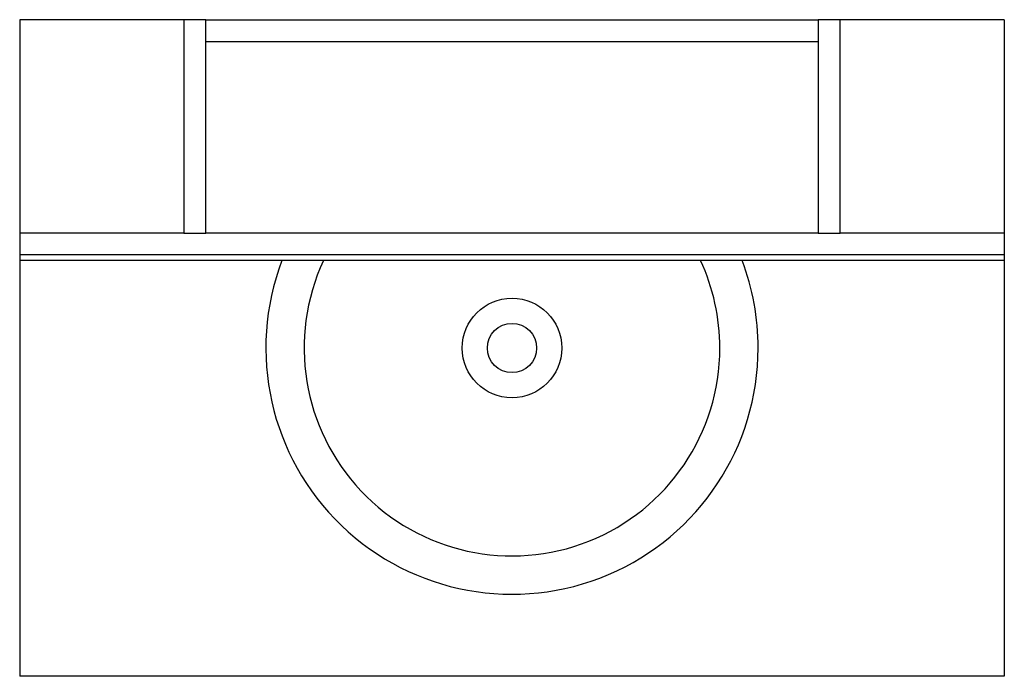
# Model space of a CAD drawing. Header units: millimetres. Extents: x -0.45 to 0.45, y -0.6 to 0.
import ezdxf

# ---------------------------------------------------------------- set-up
doc = ezdxf.new("R2010")
doc.units = ezdxf.units.MM
doc.layers.add('BLOCKS', color=3, linetype='Continuous')

msp = doc.modelspace()

# ---------------------------------------------------------------- linework, layer by layer
at = {"layer": 'BLOCKS', "linetype": 'Continuous'}
for p, q in [((-0.45, 0), (-0.45, -0.195)), ((-0.3, 0), (-0.45, 0)), ((-0.28, 0), (-0.3, 0)), ((-0.3, 0), (-0.3, -0.195)), ((-0.28, 0), (0.28, 0)), ((-0.28, -0.195), (-0.28, 0)), ((0.3, 0), (0.28, 0)), ((0.28, 0), (0.28, -0.195)), ((0.3, -0.195), (0.3, 0)), ((0.45, 0), (0.3, 0)), ((0.45, 0), (0.45, -0.195)), ((-0.28, -0.02), (0.28, -0.02)), ((-0.45, -0.195), (-0.45, -0.215)), ((-0.3, -0.195), (-0.45, -0.195)), ((-0.3, -0.195), (-0.28, -0.195)), ((0.28, -0.195), (-0.28, -0.195)), ((0.28, -0.195), (0.3, -0.195)), ((0.45, -0.195), (0.3, -0.195)), ((0.45, -0.195), (0.45, -0.215)), ((-0.45, -0.215), (-0.45, -0.22)), ((0.45, -0.215), (-0.45, -0.215)), ((0.45, -0.215), (0.45, -0.22)), ((0.45, -0.22), (-0.45, -0.22)), ((-0.45, -0.22), (-0.45, -0.6)), ((0.45, -0.22), (0.45, -0.6)), ((0.45, -0.6), (-0.45, -0.6))]:
    msp.add_line(p, q, dxfattribs=at)
for radius in [0.04546, 0.0225]:
    msp.add_circle((0, -0.3), radius, dxfattribs=at)
for radius, start, end in [(0.225, 159.1725, 0), (0.19, 155.09894, 0), (0.19, 0, 24.90106), (0.225, 0, 20.8275)]:
    msp.add_arc((0, -0.3), radius, start, end, dxfattribs=at)

doc.saveas('drawing.dxf')
